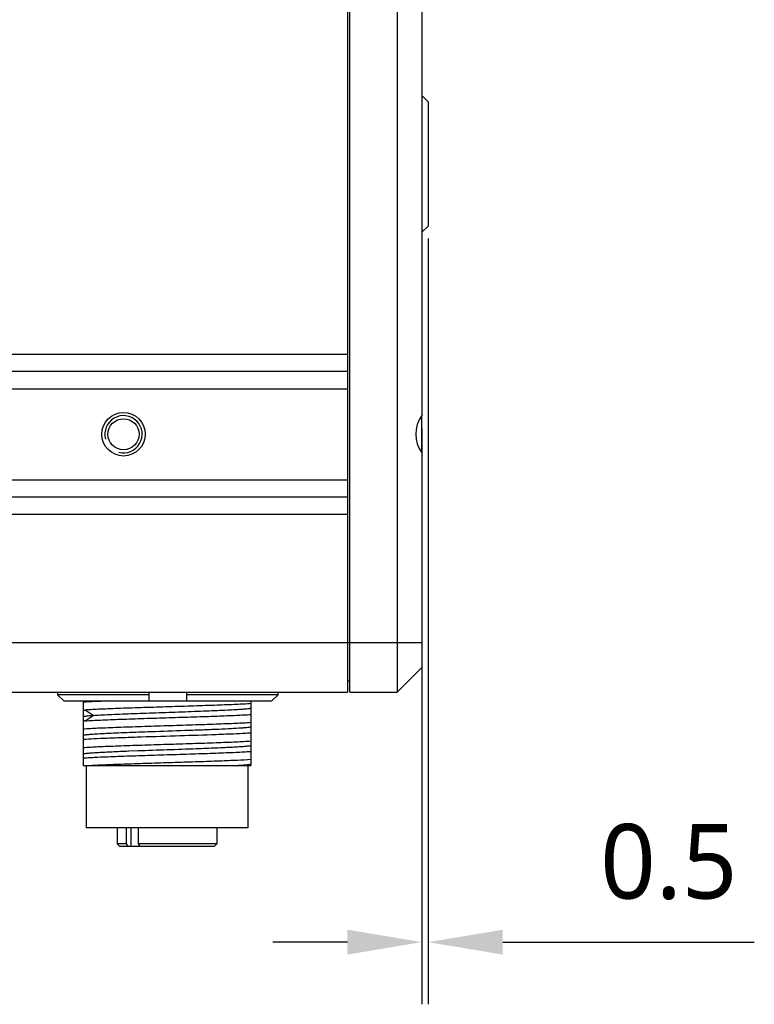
# Model space of a CAD drawing. Header units: millimetres. Extents: x 0 to 365, y 0 to 214.
# Tile 10 of 19: x 240 to 269, y 60 to 99. Entities that reach past the tile are written whole.
import ezdxf

# ---------------------------------------------------------------- set-up
doc = ezdxf.new("R2010")
doc.units = ezdxf.units.MM
doc.header["$LTSCALE"] = 23.1
doc.header["$PDMODE"] = 3
doc.header["$PDSIZE"] = 8
doc.layers.get('0').update_dxf_attribs({"linetype": 'CONTINUOUS'})
doc.layers.get('Defpoints').update_dxf_attribs({"linetype": 'CONTINUOUS'})
doc.layers.add('00_COMPONENTS', color=7, linetype='CONTINUOUS')
doc.layers.add('51__DRAFT_DIMS', color=7, linetype='CONTINUOUS')
doc.styles.get("Standard").update_dxf_attribs({"font": 'Roboto-Regular.ttf'})
doc.dimstyles.new('DIMSTYLE_2', dxfattribs={"dimtxt": 3, "dimasz": 3, "dimexe": 2.5, "dimexo": 0.5, "dimgap": 0.75, "dimtad": 1, "dimlfac": 2, "dimdsep": 46, "dimtxsty": 'STANDARD', "dimblk": '_FILLED', "dimblk1": '_FILLED', "dimblk2": '_FILLED', "dimcen": 0.09, "dimclrt": 3, "dimazin": 2, "dimtp": 0.1, "dimtm": 0.1, "dimtfac": 1, "dimtofl": 0, "dimtmove": 0, "dimatfit": 3, "dimldrblk": '_FILLED', "dimfxl": 1, "dimtolj": 1, "dimarcsym": 0})

# ---------------------------------------------------------------- blocks, each defined once
blk = doc.blocks.new('_FILLED')
at = {"color": 0, "linetype": 'ByBlock'}
blk.add_solid([(0, 0), (-1, 0.167), (-1, -0.167)], dxfattribs=at)
blk = doc.blocks.new('*D17')
at = {"layer": '51__DRAFT_DIMS', "color": 0, "lineweight": -2}
for p, q in [((256.112, 90.526), (256.112, 59.726)), ((255.862, 82.901), (255.862, 59.726)), ((252.862, 62.226), (249.862, 62.226)), ((259.112, 62.226), (269.225, 62.226))]:
    blk.add_line(p, q, dxfattribs=at)
at = {"layer": 'Defpoints', "color": 0}
for p in [(256.112, 91.026), (255.862, 83.401), (255.862, 62.226)]:
    blk.add_point(p, dxfattribs=at)
at = {"layer": '51__DRAFT_DIMS', "color": 0, "linetype": 'ByBlock', "lineweight": -2, "xscale": 3, "yscale": 3, "zscale": 3}
blk.add_blockref('_FILLED', (255.862, 62.226), dxfattribs=at)
at = {"layer": '51__DRAFT_DIMS', "color": 0, "linetype": 'ByBlock', "lineweight": -2, "xscale": 3, "yscale": 3, "zscale": 3, "rotation": 180}
blk.add_blockref('_FILLED', (256.112, 62.226), dxfattribs=at)
at = {"layer": '51__DRAFT_DIMS', "color": 3, "insert": (263.029, 66.976), "char_height": 3, "attachment_point": 1, "line_spacing_factor": 0.9}
blk.add_mtext('\\A1;0.5', dxfattribs=at)

msp = doc.modelspace()

# ---------------------------------------------------------------- linework, layer by layer
at = {"layer": '00_COMPONENTS', "color": 7}
for p, q in [((252.8621, 130.7755), (252.8621, 72.2755)), ((252.9621, 72.2755), (252.9621, 130.7755)), ((254.8621, 130.7255), (254.8621, 72.2755)), ((255.8621, 121.9005), (255.8621, 83.4005)), ((256.1121, 96.0255), (255.8621, 96.2755)), ((256.1121, 96.0255), (256.1121, 91.0255)), ((256.1121, 91.0255), (255.8621, 90.7755)), ((255.8621, 81.9014), (255.8621, 83.3996)), ((255.8621, 81.9005), (255.8621, 73.2755)), ((255.8621, 73.2755), (254.8621, 72.2755)), ((252.9621, 72.7255), (252.8621, 72.7255)), ((222.8621, 72.2755), (252.8621, 72.2755)), ((241.2065, 72.2755), (241.2065, 72.1755)), ((244.8936, 72.1755), (241.2065, 72.1755)), ((241.2065, 72.1755), (241.4603, 71.9255)), ((244.8936, 71.9255), (244.8936, 72.2755)), ((246.3936, 72.2755), (246.3936, 71.9255)), ((250.0807, 72.1755), (246.3936, 72.1755)), ((249.8269, 71.9255), (250.0807, 72.1755)), ((250.0807, 72.1755), (250.0807, 72.2755)), ((252.9621, 72.2755), (254.8621, 72.2755)), ((241.4603, 71.9255), (249.8269, 71.9255)), ((242.2371, 71.9255), (242.2371, 69.3255)), ((248.9871, 71.9255), (248.9871, 69.3254)), ((242.2371, 71.5549), (242.314, 71.5601)), ((244.9638, 70.6958), (244.9755, 70.6962)), ((244.0689, 69.9128), (244.076, 69.9131)), ((244.076, 69.9131), (244.4462, 69.9273)), ((242.2371, 69.3255), (248.9871, 69.3255)), ((242.3621, 69.3255), (242.3621, 66.8255)), ((248.8621, 69.3255), (248.8621, 66.8255)), ((248.8621, 66.8255), (242.3621, 66.8255)), ((243.6121, 66.8255), (243.6121, 66.1755)), ((243.9869, 66.1755), (243.9869, 66.8255)), ((244.4465, 66.8255), (244.4465, 66.1755)), ((247.6121, 66.8255), (247.6121, 66.1755)), ((243.9869, 66.1755), (243.6121, 66.1755)), ((243.7121, 66.0755), (243.6121, 66.1755)), ((244.0586, 66.0755), (243.9869, 66.1755)), ((247.6121, 66.1755), (244.4465, 66.1755)), ((244.4465, 66.1755), (244.5182, 66.0755)), ((247.5121, 66.0755), (247.6121, 66.1755)), ((247.512, 66.0755), (243.7122, 66.0755))]:
    msp.add_line(p, q, dxfattribs=at)
at = {"layer": '00_COMPONENTS', "color": 4}
for p, q in [((221.8621, 85.8687), (252.8621, 85.8687)), ((252.8621, 85.1728), (222.8621, 85.1728)), ((221.8621, 84.4768), (252.8621, 84.4768)), ((221.8621, 80.8242), (252.8621, 80.8242)), ((222.8621, 80.1282), (252.8621, 80.1282)), ((221.8621, 79.4323), (252.8621, 79.4323)), ((221.8621, 74.2755), (255.8621, 74.2755)), ((242.6398, 71.3432), (242.314, 71.5599)), ((242.314, 71.1264), (242.6398, 71.3432)), ((244.1625, 66.8255), (244.1625, 66.0755))]:
    msp.add_line(p, q, dxfattribs=at)
at = {"layer": '00_COMPONENTS', "color": 7}
for radius in [0.875, 0.625]:
    msp.add_circle((243.8621, 82.6505), radius, dxfattribs=at)
at = {"layer": '00_COMPONENTS', "color": 4}
msp.add_arc((243.8621, 82.6505), 0.75, 255, 195, dxfattribs=at)
at = {"layer": '00_COMPONENTS', "color": 7}
msp.add_ellipse((256.8621, 82.6505), major_axis=(0, 1.25), ratio=1, start_param=0.9272952, end_param=2.2142974, dxfattribs=at)
for points, knots in [([(243.3332, 71.9255), (243.1261, 71.9175), (242.7606, 71.9019), (242.3953, 71.8825), (242.2371, 71.8718)], [0, 0, 0, 0, 0.5665866, 1, 1, 1, 1]), ([(248.9871, 71.8164), (248.793, 71.803), (248.3379, 71.7792), (247.574, 71.7505), (246.6701, 71.718), (245.6906, 71.689), (244.7056, 71.6563), (243.7852, 71.6274), (242.9953, 71.5957), (242.5198, 71.5729), (242.314, 71.5601)], [0, 0, 0, 0, 0.0874318, 0.2046836, 0.3434131, 0.4937244, 0.6448957, 0.7861411, 0.9073892, 1, 1, 1, 1]), ([(242.2374, 71.3016), (242.2584, 71.306), (242.309, 71.3137), (242.4431, 71.329), (242.5563, 71.3374), (242.6398, 71.3432)], [0, 0, 0, 0, 0.158754, 0.3793822, 1, 1, 1, 1]), ([(242.314, 71.1266), (242.5198, 71.1396), (242.9953, 71.163), (243.7852, 71.1931), (244.7056, 71.2239), (245.6906, 71.2547), (246.6701, 71.2855), (247.574, 71.3162), (248.3378, 71.3465), (248.7929, 71.3696), (248.9871, 71.3828)], [0, 0, 0, 0, 0.0926128, 0.2138596, 0.3551053, 0.5062761, 0.6565878, 0.7953169, 0.9125704, 1, 1, 1, 1]), ([(242.6399, 71.3436), (242.738, 71.3504), (242.9553, 71.3628), (243.3097, 71.3806), (243.7178, 71.3992), (244.1702, 71.4175), (244.6565, 71.4348), (245.1651, 71.4531), (245.6843, 71.4716), (246.2018, 71.4896), (246.7054, 71.5072), (247.1834, 71.5256), (247.6247, 71.5438), (248.0188, 71.5615), (248.3566, 71.5789), (248.63, 71.5969), (248.8149, 71.6124), (248.9261, 71.6256), (248.969, 71.6323), (248.9871, 71.6359)], [0, 0, 0, 0, 0.0464304, 0.1027355, 0.1675169, 0.2392935, 0.31647, 0.3972019, 0.479581, 0.5617007, 0.641627, 0.7174731, 0.7875138, 0.8501244, 0.9037266, 0.9471532, 0.9795002, 0.9912756, 1, 1, 1, 1]), ([(242.314, 71.1266), (242.3074, 71.1262), (242.2818, 71.1242), (242.2562, 71.1227), (242.2371, 71.1214)], [0, 0, 0, 0, 0.2573135, 1, 1, 1, 1]), ([(242.2371, 70.8048), (242.4358, 70.8184), (242.9024, 70.8419), (243.6855, 70.8727), (244.6117, 70.9039), (245.6121, 70.9354), (246.6125, 70.9667), (247.5387, 70.998), (248.3219, 71.0289), (248.7884, 71.0522), (248.9871, 71.0658)], [0, 0, 0, 0, 0.0884584, 0.2074185, 0.3480752, 0.4999991, 0.6519234, 0.7925809, 0.9115409, 1, 1, 1, 1]), ([(244.9754, 70.6962), (245.4253, 70.7122), (246.0905, 70.7352), (246.9533, 70.7661), (247.5384, 70.7898), (248.0479, 70.8123), (248.4159, 70.8323), (248.6579, 70.8492), (248.7956, 70.8609), (248.9022, 70.8719), (248.9625, 70.8809), (248.9871, 70.8859)], [0, 0, 0, 0, 0.3361422, 0.4970694, 0.6447934, 0.77339, 0.8779857, 0.9199969, 0.9545232, 0.9811977, 1, 1, 1, 1]), ([(248.9871, 70.6327), (248.8974, 70.6264), (248.6985, 70.6147), (248.232, 70.5921), (247.3694, 70.5582), (246.1013, 70.5172), (244.8597, 70.4789), (243.8874, 70.4464), (243.2463, 70.4225), (242.7043, 70.3991), (242.3791, 70.3816), (242.2371, 70.3717)], [0, 0, 0, 0, 0.0399497, 0.0884595, 0.2074193, 0.4233233, 0.6519232, 0.759065, 0.8553696, 0.9368108, 1, 1, 1, 1]), ([(242.2374, 70.5516), (242.2552, 70.5552), (242.2973, 70.5618), (242.4061, 70.5749), (242.587, 70.5903), (242.8548, 70.6077), (243.1856, 70.6249), (243.5717, 70.6428), (244.1705, 70.6677), (244.6397, 70.6843), (244.9637, 70.6958)], [0, 0, 0, 0, 0.0199649, 0.0467629, 0.1203109, 0.2193566, 0.3416257, 0.4841989, 0.6438661, 1, 1, 1, 1]), ([(242.2371, 70.0549), (242.4358, 70.0685), (242.9024, 70.0918), (243.6855, 70.1227), (244.6117, 70.154), (245.6121, 70.1853), (246.6125, 70.2168), (247.5387, 70.248), (248.3219, 70.2788), (248.7884, 70.3023), (248.9871, 70.3159)], [0, 0, 0, 0, 0.0884582, 0.2074182, 0.348075, 0.499999, 0.6519233, 0.7925808, 0.9115407, 1, 1, 1, 1]), ([(246.7897, 70.0107), (247.0541, 70.0205), (247.435, 70.0349), (247.9189, 70.0566), (248.2266, 70.0722), (248.4893, 70.0873), (248.7028, 70.1022), (248.8633, 70.1172), (248.9523, 70.1288), (248.9871, 70.1359)], [0, 0, 0, 0, 0.360506, 0.5193247, 0.6600988, 0.7802455, 0.877898, 0.9515745, 1, 1, 1, 1]), ([(248.9871, 69.8823), (248.7884, 69.8689), (248.3219, 69.8452), (247.5387, 69.8144), (246.6125, 69.7832), (245.6121, 69.7518), (244.6117, 69.7204), (243.6855, 69.6891), (242.9024, 69.6583), (242.4359, 69.6347), (242.2371, 69.6213)], [0, 0, 0, 0, 0.0884582, 0.2074183, 0.3480751, 0.4999989, 0.6519233, 0.7925808, 0.9115409, 1, 1, 1, 1]), ([(242.2372, 69.8017), (242.2672, 69.8079), (242.3425, 69.8181), (242.4773, 69.8312), (242.6546, 69.8446), (242.8718, 69.8583), (243.1261, 69.8722), (243.5293, 69.8913), (243.8473, 69.9041), (244.0689, 69.9128)], [0, 0, 0, 0, 0.0499527, 0.1241156, 0.2214187, 0.3404584, 0.4797842, 0.6376702, 1, 1, 1, 1]), ([(244.4462, 69.9273), (244.8369, 69.9419), (245.6181, 69.9685), (246.3992, 69.9963), (246.7897, 70.0107)], [0, 0, 0, 0, 0.5001401, 1, 1, 1, 1]), ([(248.9871, 69.5658), (248.8068, 69.5536), (248.3865, 69.5319), (247.6817, 69.5033), (246.8466, 69.4745), (245.9336, 69.4454), (245.0004, 69.4162), (244.1058, 69.3872), (243.306, 69.3583), (242.8109, 69.3371), (242.5882, 69.3255)], [0, 0, 0, 0, 0.0846526, 0.1971605, 0.3304567, 0.4761533, 0.6250801, 0.7678624, 0.8955121, 1, 1, 1, 1]), ([(248.2814, 69.3254), (248.3646, 69.33), (248.5154, 69.339), (248.7171, 69.3537), (248.8693, 69.3678), (248.9538, 69.3791), (248.9871, 69.3859)], [0, 0, 0, 0, 0.3527118, 0.6397198, 0.8559811, 1, 1, 1, 1])]:
    msp.add_open_spline(points, degree=3, knots=knots, dxfattribs=at)

# ---------------------------------------------------------------- dimensions: what is measured, and where the dimension line sits
at = {"layer": '51__DRAFT_DIMS', "color": 4}
dim = msp.add_linear_dim(base=(255.8621, 62.2256), p1=(256.1121, 91.0255), p2=(255.8621, 83.4005), angle=180, dimstyle='DIMSTYLE_2', dxfattribs=at)
dim.commit()
dim.dimension.update_dxf_attribs({"geometry": '*D17', "text_midpoint": (265.7522, 62.2256), "dimtype": 160})

doc.saveas('drawing.dxf')
